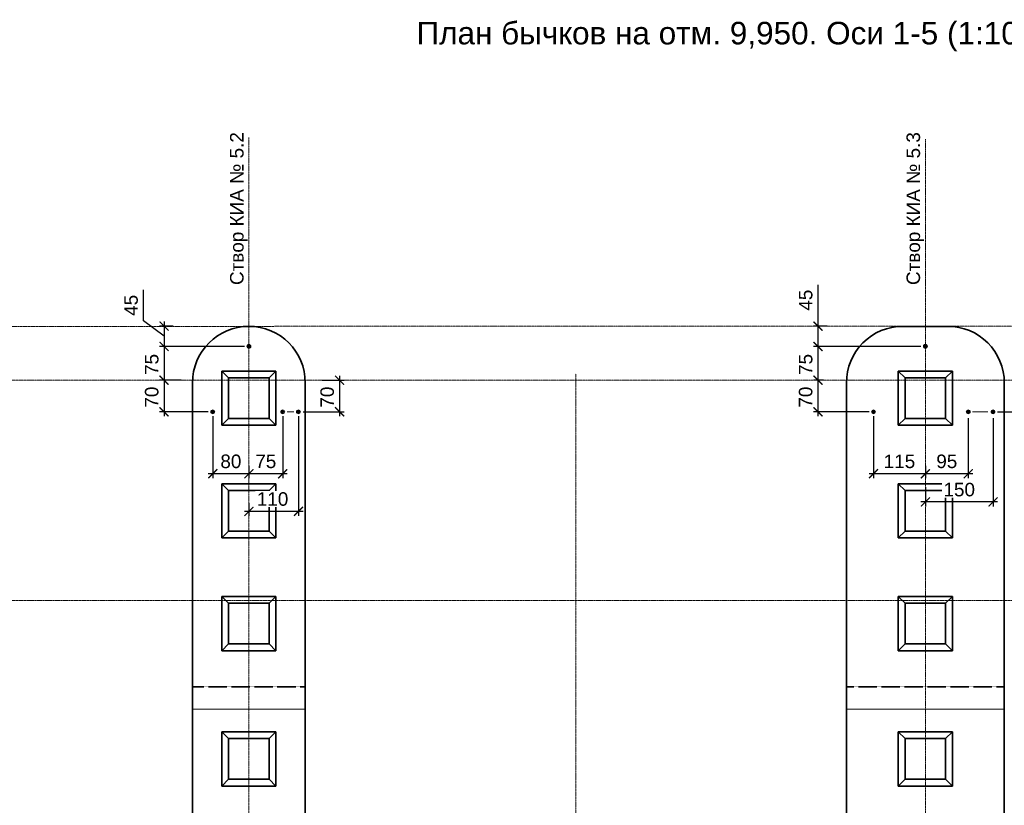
# Model space of a CAD drawing. Header units: millimetres. Extents: x 95890 to 282331, y -102171 to 66892.
# Tile 16 of 20: x 117723 to 139555, y 49476 to 66892. Entities that reach past the tile are written whole.
import ezdxf

# ---------------------------------------------------------------- set-up
doc = ezdxf.new("R2010")
doc.units = ezdxf.units.MM
doc.header["$PDMODE"] = 33
doc.header["$PDSIZE"] = 10
for name, pattern in [('( Hidden )', [0.375, 0.25, -0.125]), ('ACAD_ISO02W100', [15, 12, -3]), ('HIDDEN', [9.525, 6.35, -3.175]), ('осевая', [50.8, 31.75, -6.35, 6.35, -6.35])]:
    doc.linetypes.add(name, pattern=pattern)
for name, color, linetype, lineweight in [('Dim', 7, 'Continuous', 25), ('Бетон', 7, 'Continuous', 50), ('Блоки', 4, 'ACAD_ISO02W100', 35), ('выданая позиция', 151, '( Hidden )', 20), ('ГТО-2_Размеры', 7, 'Continuous', 15), ('Отдел_Заглавные надписи', 7, 'Continuous', 30)]:
    doc.layers.add(name, color=color, linetype=linetype, lineweight=lineweight)
doc.layers.add('ГП_Штриховки', color=7, linetype='Continuous')
doc.layers.add('Оси', color=1, linetype='осевая')
doc.styles.add('arial', font='arial.ttf')
doc.styles.add('ГТО-2', font='arial.ttf')
doc.styles.add('Рогун1', font='arial.ttf')
doc.dimstyles.new('100 мм', dxfattribs={"dimscale": 100, "dimtxt": 3, "dimasz": 2, "dimexe": 1, "dimexo": 1, "dimgap": 1.2, "dimtad": 1, "dimdec": 1, "dimlfac": 0.1, "dimrnd": 0.0001, "dimtxsty": 'Рогун1', "dimblk": 'ARCHTICK', "dimcen": 2.5, "dimdle": 1, "dimaunit": 1, "dimadec": 1, "dimazin": 0, "dimtfac": 1, "dimtdec": 1, "dimtmove": 1, "dimatfit": 3, "dimldrblk": 'ARCHTICK', "dimfxl": 1, "dimtfill": 1, "dimarcsym": 0})

# ---------------------------------------------------------------- blocks, each defined once
blk = doc.blocks.new('Гробик')
at = {"layer": 'Блоки', "linetype": 'Continuous', "ltscale": 20}
for points in [[(112968, 50298), (112968, 49098)], [(114168, 50298), (112968, 50298)], [(114168, 49098), (114168, 50298)], [(113118, 50148), (113118, 49248)], [(114018, 50148), (113118, 50148)], [(114018, 49248), (114018, 50148)], [(113118, 49248), (114018, 49248)], [(112968, 49098), (114168, 49098)]]:
    blk.add_lwpolyline(points, dxfattribs=at)
at = {"layer": 'Блоки', "linetype": 'Continuous', "lineweight": 20, "ltscale": 20}
for points in [[(112968, 50298), (113118, 50148)], [(114168, 50298), (114018, 50148)], [(112968, 49098), (113118, 49248)], [(114168, 49098), (114018, 49248)]]:
    blk.add_lwpolyline(points, dxfattribs=at)
blk = doc.blocks.new('_ArchTick')
at = {"color": 0, "linetype": 'ByBlock', "const_width": 0.15}
blk.add_lwpolyline([(-0.5, -0.5), (0.5, 0.5)], dxfattribs=at)
blk = doc.blocks.new('*D139')
at = {"layer": 'Defpoints', "color": 0, "transparency": 16777216}
for p in [(137805, 59649), (135424, 58899), (135646, 58899)]:
    blk.add_point(p, dxfattribs=at)
at = {"layer": 'ГТО-2_Размеры', "color": 0, "lineweight": -2, "transparency": 16777216}
for p, q in [((137705, 59649), (135324, 59649)), ((135424, 59749), (135424, 58799)), ((135546, 58899), (135324, 58899))]:
    blk.add_line(p, q, dxfattribs=at)
at = {"layer": 'ГТО-2_Размеры', "color": 0, "lineweight": -2, "transparency": 16777216, "xscale": 200, "yscale": 200, "zscale": 200}
for p, rotation in [((135424, 59649), 90), ((135424, 58899), 270)]:
    blk.add_blockref('_ArchTick', p, dxfattribs=dict(at, rotation=rotation))
at = {"layer": 'ГТО-2_Размеры', "color": 0, "transparency": 16777216, "insert": (135152, 59249), "char_height": 300, "attachment_point": 5, "rotation": 90, "style": 'Рогун1'}
blk.add_mtext('75', dxfattribs=at)
blk = doc.blocks.new('*D140')
at = {"layer": 'Defpoints', "color": 0, "transparency": 16777216}
for p in [(135725, 60099), (135424, 59649), (135902, 59649)]:
    blk.add_point(p, dxfattribs=at)
at = {"layer": 'ГТО-2_Размеры', "color": 0, "lineweight": -2, "transparency": 16777216}
for p, q in [((135424, 61016), (135424, 60099)), ((135625, 60099), (135324, 60099)), ((135424, 60199), (135424, 59549)), ((135802, 59649), (135324, 59649))]:
    blk.add_line(p, q, dxfattribs=at)
at = {"layer": 'ГТО-2_Размеры', "color": 0, "lineweight": -2, "transparency": 16777216, "xscale": 200, "yscale": 200, "zscale": 200}
for p, rotation in [((135424, 60099), 90), ((135424, 59649), 270)]:
    blk.add_blockref('_ArchTick', p, dxfattribs=dict(at, rotation=rotation))
at = {"layer": 'ГТО-2_Размеры', "color": 0, "transparency": 16777216, "insert": (135152, 60674), "char_height": 300, "attachment_point": 5, "rotation": 90, "style": 'Рогун1', "bg_fill": 3, "box_fill_scale": 1.1, "bg_fill_color": 256, "bg_fill_true_color": 13158600, "bg_fill_transparency": 0}
blk.add_mtext('45', dxfattribs=at)
blk = doc.blocks.new('*D141')
at = {"layer": 'Defpoints', "color": 0, "transparency": 16777216}
for p in [(122805, 59649), (120924, 58899), (121402, 58899)]:
    blk.add_point(p, dxfattribs=at)
at = {"layer": 'ГТО-2_Размеры', "color": 0, "lineweight": -2, "transparency": 16777216}
for p, q in [((122705, 59649), (120824, 59649)), ((120924, 59749), (120924, 58799)), ((121302, 58899), (120824, 58899))]:
    blk.add_line(p, q, dxfattribs=at)
at = {"layer": 'ГТО-2_Размеры', "color": 0, "lineweight": -2, "transparency": 16777216, "xscale": 200, "yscale": 200, "zscale": 200}
for p, rotation in [((120924, 59649), 90), ((120924, 58899), 270)]:
    blk.add_blockref('_ArchTick', p, dxfattribs=dict(at, rotation=rotation))
at = {"layer": 'ГТО-2_Размеры', "color": 0, "transparency": 16777216, "insert": (120652, 59249), "char_height": 300, "attachment_point": 5, "rotation": 90, "style": 'Рогун1'}
blk.add_mtext('75', dxfattribs=at)
blk = doc.blocks.new('*D142')
at = {"layer": 'Defpoints', "color": 0, "transparency": 16777216}
for p in [(121225, 60099), (120924, 59649), (121402, 59649)]:
    blk.add_point(p, dxfattribs=at)
at = {"layer": 'ГТО-2_Размеры', "color": 0, "lineweight": -2, "transparency": 16777216}
for p, q in [((120465, 60217), (120465, 60901)), ((120924, 59874), (120465, 60217)), ((121125, 60099), (120824, 60099)), ((120924, 60199), (120924, 59549)), ((121302, 59649), (120824, 59649))]:
    blk.add_line(p, q, dxfattribs=at)
at = {"layer": 'ГТО-2_Размеры', "color": 0, "lineweight": -2, "transparency": 16777216, "xscale": 200, "yscale": 200, "zscale": 200}
for p, rotation in [((120924, 60099), 90), ((120924, 59649), 270)]:
    blk.add_blockref('_ArchTick', p, dxfattribs=dict(at, rotation=rotation))
at = {"layer": 'ГТО-2_Размеры', "color": 0, "transparency": 16777216, "insert": (120193, 60559), "char_height": 300, "attachment_point": 5, "rotation": 90, "style": 'Рогун1', "bg_fill": 3, "box_fill_scale": 1.1, "bg_fill_color": 256, "bg_fill_true_color": 13158600, "bg_fill_transparency": 0}
blk.add_mtext('45', dxfattribs=at)
blk = doc.blocks.new('*D148')
at = {"layer": 'Defpoints', "color": 0, "transparency": 16777216}
for p in [(121299, 58899), (120924, 58199), (122005, 58199)]:
    blk.add_point(p, dxfattribs=at)
at = {"layer": 'ГТО-2_Размеры', "color": 0, "lineweight": -2, "transparency": 16777216}
for p, q in [((120924, 58999), (120924, 58099)), ((121199, 58899), (120824, 58899)), ((121905, 58199), (120824, 58199))]:
    blk.add_line(p, q, dxfattribs=at)
at = {"layer": 'ГТО-2_Размеры', "color": 0, "lineweight": -2, "transparency": 16777216, "xscale": 200, "yscale": 200, "zscale": 200}
for p, rotation in [((120924, 58899), 90), ((120924, 58199), 270)]:
    blk.add_blockref('_ArchTick', p, dxfattribs=dict(at, rotation=rotation))
at = {"layer": 'ГТО-2_Размеры', "color": 0, "transparency": 16777216, "insert": (120651, 58524), "char_height": 300, "attachment_point": 5, "rotation": 90, "style": 'Рогун1'}
blk.add_mtext('70', dxfattribs=at)
blk = doc.blocks.new('*D149')
at = {"layer": 'Defpoints', "color": 0, "transparency": 16777216}
for p in [(122005, 58199), (122805, 57103), (122005, 56826)]:
    blk.add_point(p, dxfattribs=at)
at = {"layer": 'ГТО-2_Размеры', "color": 0, "lineweight": -2, "transparency": 16777216}
for p, q in [((122005, 58099), (122005, 56726)), ((122805, 57003), (122805, 56726)), ((122905, 56826), (121905, 56826))]:
    blk.add_line(p, q, dxfattribs=at)
at = {"layer": 'ГТО-2_Размеры', "color": 0, "lineweight": -2, "transparency": 16777216, "xscale": 200, "yscale": 200, "zscale": 200, "rotation": 180}
blk.add_blockref('_ArchTick', (122005, 56826), dxfattribs=at)
at = {"layer": 'ГТО-2_Размеры', "color": 0, "lineweight": -2, "transparency": 16777216, "xscale": 200, "yscale": 200, "zscale": 200}
blk.add_blockref('_ArchTick', (122805, 56826), dxfattribs=at)
at = {"layer": 'ГТО-2_Размеры', "color": 0, "transparency": 16777216, "insert": (122405, 57099), "char_height": 300, "attachment_point": 5, "style": 'Рогун1'}
blk.add_mtext('80', dxfattribs=at)
blk = doc.blocks.new('*D150')
at = {"layer": 'Defpoints', "color": 0, "transparency": 16777216}
for p in [(135646, 58899), (135424, 58199), (136655, 58199)]:
    blk.add_point(p, dxfattribs=at)
at = {"layer": 'ГТО-2_Размеры', "color": 0, "lineweight": -2, "transparency": 16777216}
for p, q in [((135424, 58999), (135424, 58099)), ((135546, 58899), (135324, 58899)), ((136555, 58199), (135324, 58199))]:
    blk.add_line(p, q, dxfattribs=at)
at = {"layer": 'ГТО-2_Размеры', "color": 0, "lineweight": -2, "transparency": 16777216, "xscale": 200, "yscale": 200, "zscale": 200}
for p, rotation in [((135424, 58899), 90), ((135424, 58199), 270)]:
    blk.add_blockref('_ArchTick', p, dxfattribs=dict(at, rotation=rotation))
at = {"layer": 'ГТО-2_Размеры', "color": 0, "transparency": 16777216, "insert": (135151, 58524), "char_height": 300, "attachment_point": 5, "rotation": 90, "style": 'Рогун1'}
blk.add_mtext('70', dxfattribs=at)
blk = doc.blocks.new('*D151')
at = {"layer": 'Defpoints', "color": 0, "transparency": 16777216}
for p in [(136655, 58199), (137805, 57101), (136655, 56826)]:
    blk.add_point(p, dxfattribs=at)
at = {"layer": 'ГТО-2_Размеры', "color": 0, "lineweight": -2, "transparency": 16777216}
for p, q in [((136655, 58099), (136655, 56726)), ((137805, 57001), (137805, 56726)), ((137905, 56826), (136555, 56826))]:
    blk.add_line(p, q, dxfattribs=at)
at = {"layer": 'ГТО-2_Размеры', "color": 0, "lineweight": -2, "transparency": 16777216, "xscale": 200, "yscale": 200, "zscale": 200, "rotation": 180}
blk.add_blockref('_ArchTick', (136655, 56826), dxfattribs=at)
at = {"layer": 'ГТО-2_Размеры', "color": 0, "lineweight": -2, "transparency": 16777216, "xscale": 200, "yscale": 200, "zscale": 200}
blk.add_blockref('_ArchTick', (137805, 56826), dxfattribs=at)
at = {"layer": 'ГТО-2_Размеры', "color": 0, "transparency": 16777216, "insert": (137230, 57099), "char_height": 300, "attachment_point": 5, "style": 'Рогун1'}
blk.add_mtext('115', dxfattribs=at)
blk = doc.blocks.new('*D154')
at = {"layer": 'Defpoints', "color": 0, "transparency": 16777216}
for p in [(124332, 58899), (123905, 58199), (124815, 58199)]:
    blk.add_point(p, dxfattribs=at)
at = {"layer": 'ГТО-2_Размеры', "color": 0, "lineweight": -2, "transparency": 16777216}
for p, q in [((124815, 58999), (124815, 58099)), ((124432, 58899), (124915, 58899)), ((124005, 58199), (124915, 58199))]:
    blk.add_line(p, q, dxfattribs=at)
at = {"layer": 'ГТО-2_Размеры', "color": 0, "lineweight": -2, "transparency": 16777216, "xscale": 200, "yscale": 200, "zscale": 200}
for p, rotation in [((124815, 58899), 90), ((124815, 58199), 270)]:
    blk.add_blockref('_ArchTick', p, dxfattribs=dict(at, rotation=rotation))
at = {"layer": 'ГТО-2_Размеры', "color": 0, "transparency": 16777216, "insert": (124542, 58524), "char_height": 300, "attachment_point": 5, "rotation": 90, "style": 'Рогун1'}
blk.add_mtext('70', dxfattribs=at)
blk = doc.blocks.new('*D155')
at = {"layer": 'Defpoints', "color": 0, "transparency": 16777216}
for p in [(123555, 58199), (122805, 57047), (122805, 56826)]:
    blk.add_point(p, dxfattribs=at)
at = {"layer": 'ГТО-2_Размеры', "color": 0, "lineweight": -2, "transparency": 16777216}
for p, q in [((123555, 58099), (123555, 56726)), ((123655, 56826), (122705, 56826)), ((122805, 56947), (122805, 56726))]:
    blk.add_line(p, q, dxfattribs=at)
at = {"layer": 'ГТО-2_Размеры', "color": 0, "transparency": 16777216, "insert": (123180, 57099), "char_height": 300, "attachment_point": 5, "style": 'Рогун1', "bg_fill": 3, "box_fill_scale": 1.1, "bg_fill_color": 256, "bg_fill_true_color": 13158600, "bg_fill_transparency": 0}
blk.add_mtext('75', dxfattribs=at)
at = {"layer": 'ГТО-2_Размеры', "color": 0, "lineweight": -2, "transparency": 16777216, "xscale": 200, "yscale": 200, "zscale": 200, "rotation": 180}
blk.add_blockref('_ArchTick', (122805, 56826), dxfattribs=at)
at = {"layer": 'ГТО-2_Размеры', "color": 0, "lineweight": -2, "transparency": 16777216, "xscale": 200, "yscale": 200, "zscale": 200}
blk.add_blockref('_ArchTick', (123555, 56826), dxfattribs=at)
blk = doc.blocks.new('*D156')
at = {"layer": 'Defpoints', "color": 0, "transparency": 16777216}
for p in [(123905, 58199), (122805, 56272), (122805, 55990)]:
    blk.add_point(p, dxfattribs=at)
at = {"layer": 'ГТО-2_Размеры', "color": 0, "lineweight": -2, "transparency": 16777216}
for p, q in [((123905, 58099), (123905, 55890)), ((122805, 56172), (122805, 55890)), ((124005, 55990), (122705, 55990))]:
    blk.add_line(p, q, dxfattribs=at)
at = {"layer": 'ГТО-2_Размеры', "color": 0, "lineweight": -2, "transparency": 16777216, "xscale": 200, "yscale": 200, "zscale": 200}
blk.add_blockref('_ArchTick', (123905, 55990), dxfattribs=at)
at = {"layer": 'ГТО-2_Размеры', "color": 0, "transparency": 16777216, "insert": (123330, 56264), "char_height": 300, "attachment_point": 5, "style": 'Рогун1', "bg_fill": 3, "box_fill_scale": 1.1, "bg_fill_color": 256, "bg_fill_true_color": 13158600, "bg_fill_transparency": 0}
blk.add_mtext('110', dxfattribs=at)
at = {"layer": 'ГТО-2_Размеры', "color": 0, "lineweight": -2, "transparency": 16777216, "xscale": 200, "yscale": 200, "zscale": 200, "rotation": 180}
blk.add_blockref('_ArchTick', (122805, 55990), dxfattribs=at)
blk = doc.blocks.new('*D157')
at = {"layer": 'Defpoints', "color": 0, "transparency": 16777216}
for p in [(139890, 58899), (139305, 58199), (140215, 58199)]:
    blk.add_point(p, dxfattribs=at)
at = {"layer": 'ГТО-2_Размеры', "color": 0, "lineweight": -2, "transparency": 16777216}
for p, q in [((140215, 58999), (140215, 58099)), ((139990, 58899), (140315, 58899)), ((139405, 58199), (140315, 58199))]:
    blk.add_line(p, q, dxfattribs=at)
at = {"layer": 'ГТО-2_Размеры', "color": 0, "lineweight": -2, "transparency": 16777216, "xscale": 200, "yscale": 200, "zscale": 200}
for p, rotation in [((140215, 58899), 90), ((140215, 58199), 270)]:
    blk.add_blockref('_ArchTick', p, dxfattribs=dict(at, rotation=rotation))
at = {"layer": 'ГТО-2_Размеры', "color": 0, "transparency": 16777216, "insert": (139942, 58524), "char_height": 300, "attachment_point": 5, "rotation": 90, "style": 'Рогун1'}
blk.add_mtext('70', dxfattribs=at)
blk = doc.blocks.new('*D158')
at = {"layer": 'Defpoints', "color": 0, "transparency": 16777216}
for p in [(139305, 58155), (137805, 56630), (137805, 56200)]:
    blk.add_point(p, dxfattribs=at)
at = {"layer": 'ГТО-2_Размеры', "color": 0, "lineweight": -2, "transparency": 16777216}
for p, q in [((139305, 58055), (139305, 56100)), ((137805, 56530), (137805, 56100)), ((139405, 56200), (137705, 56200))]:
    blk.add_line(p, q, dxfattribs=at)
at = {"layer": 'ГТО-2_Размеры', "color": 0, "lineweight": -2, "transparency": 16777216, "xscale": 200, "yscale": 200, "zscale": 200, "rotation": 180}
blk.add_blockref('_ArchTick', (137805, 56200), dxfattribs=at)
at = {"layer": 'ГТО-2_Размеры', "color": 0, "lineweight": -2, "transparency": 16777216, "xscale": 200, "yscale": 200, "zscale": 200}
blk.add_blockref('_ArchTick', (139305, 56200), dxfattribs=at)
at = {"layer": 'ГТО-2_Размеры', "color": 0, "transparency": 16777216, "insert": (138555, 56473), "char_height": 300, "attachment_point": 5, "style": 'Рогун1', "bg_fill": 3, "box_fill_scale": 1.1, "bg_fill_color": 256, "bg_fill_true_color": 13158600, "bg_fill_transparency": 0}
blk.add_mtext('150', dxfattribs=at)
blk = doc.blocks.new('*D159')
at = {"layer": 'Defpoints', "color": 0, "transparency": 16777216}
for p in [(138755, 58155), (137805, 57036), (137805, 56826)]:
    blk.add_point(p, dxfattribs=at)
at = {"layer": 'ГТО-2_Размеры', "color": 0, "lineweight": -2, "transparency": 16777216}
for p, q in [((138755, 58055), (138755, 56726)), ((138855, 56826), (137705, 56826)), ((137805, 56936), (137805, 56726))]:
    blk.add_line(p, q, dxfattribs=at)
at = {"layer": 'ГТО-2_Размеры', "color": 0, "lineweight": -2, "transparency": 16777216, "xscale": 200, "yscale": 200, "zscale": 200, "rotation": 180}
blk.add_blockref('_ArchTick', (137805, 56826), dxfattribs=at)
at = {"layer": 'ГТО-2_Размеры', "color": 0, "lineweight": -2, "transparency": 16777216, "xscale": 200, "yscale": 200, "zscale": 200}
blk.add_blockref('_ArchTick', (138755, 56826), dxfattribs=at)
at = {"layer": 'ГТО-2_Размеры', "color": 0, "transparency": 16777216, "insert": (138280, 57099), "char_height": 300, "attachment_point": 5, "style": 'Рогун1', "bg_fill": 3, "box_fill_scale": 1.1, "bg_fill_color": 256, "bg_fill_true_color": 13158600, "bg_fill_transparency": 0}
blk.add_mtext('95', dxfattribs=at)

msp = doc.modelspace()

# ---------------------------------------------------------------- hatches: boundary and pattern name
at = {"layer": 'ГП_Штриховки', "true_color": 0x000000, "transparency": 33554610}
h = msp.add_hatch(color=18, dxfattribs=at)
h.dxf.hatch_style = 1
h.paths.add_polyline_path([(122848.6166107, 59648.5251745, 1), (122760.6166107, 59648.5251745, 1)])
h = msp.add_hatch(color=18, dxfattribs=at)
h.dxf.hatch_style = 1
h.paths.add_polyline_path([(137848.6166055, 59648.5251723, 1), (137760.6166055, 59648.5251723, 1)])
h = msp.add_hatch(color=18, dxfattribs=at)
h.dxf.hatch_style = 1
h.paths.add_polyline_path([(122043.4310032, 58199.3219498, 1), (121955.4310032, 58199.3219498, 1)])
h = msp.add_hatch(color=18, dxfattribs=at)
h.dxf.hatch_style = 1
edge = h.paths.add_edge_path()
edge.add_arc((123549.4310032, 58199.3219498), 38.822575, 0, 360)
h = msp.add_hatch(color=18, dxfattribs=at)
h.dxf.hatch_style = 1
h.paths.add_polyline_path([(136698.6156358, 58198.5251723, 1), (136610.6156358, 58198.5251723, 1)])
h = msp.add_hatch(color=18, dxfattribs=at)
h.dxf.hatch_style = 1
h.paths.add_polyline_path([(138710.6156358, 58198.5251724, 1), (138798.6156358, 58198.5251724, 1)])
h = msp.add_hatch(color=18, dxfattribs=at)
h.dxf.hatch_style = 1
h.paths.add_polyline_path([(139348.6156358, 58198.5251724, 1), (139260.6156358, 58198.5251724, 1)])

# ---------------------------------------------------------------- linework, layer by layer
at = {"lineweight": 20}
for centre in [(122804.6166107, 59648.5251745), (137804.6166055, 59648.5251723), (137804.6166055, 59648.5251723), (122004.6166055, 58198.5251724), (123554.6166055, 58198.5251724), (136654.6156358, 58198.5251723), (138754.6156358, 58198.5251724), (139304.6156358, 58198.5251724), (139304.6156358, 58198.5251724)]:
    msp.add_circle(centre, 44, dxfattribs=at)
at = {"layer": 'Бетон', "color": 2, "lineweight": 35}
msp.add_lwpolyline([(136058.7380629, 48588.043549), (136054.6165771, 58843.6216041, -0.4142135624), (137304.6165771, 60093.6216041), (138304.6165762, 60093.620596, -0.4142135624), (139554.6165762, 58843.620596), (139554.6161168, 48563.6217036)], format="xyb", dxfattribs=at)
for points in [[(121554.6166157, 58853.6211), (121554.6165813, 48588.6211)], [(124054.6165758, 58853.9371051), (124054.6165758, 48588.6211)]]:
    msp.add_lwpolyline(points, dxfattribs=at)
msp.add_arc((122804.6166157, 58843.6211), 1250, 0, 180, dxfattribs=at)
at = {"layer": 'Блоки', "ltscale": 0.5}
for points in [[(121554.6165931, 52103.6211112), (124054.6165758, 52103.6211112)], [(136057.3252315, 52103.6211112), (139554.616275, 52103.6211112)]]:
    msp.add_lwpolyline(points, dxfattribs=at)
at = {"layer": 'выданая позиция', "linetype": 'HIDDEN', "ltscale": 0.5}
for points in [[(121554.6165914, 51603.6211112), (124054.6165758, 51603.6211112)], [(136057.5261702, 51603.6211112), (139554.6162527, 51603.6211112)]]:
    msp.add_lwpolyline(points, dxfattribs=at)
at = {"layer": 'ГТО-2_Размеры'}
for p, q in [((123651.8436342, 58198.5522998), (123802.3875848, 58198.6023267)), ((138851.8426646, 58198.5522998), (139193.1658419, 58198.6023267))]:
    msp.add_line(p, q, dxfattribs=at)
at = {"layer": 'Оси', "linetype": 'осевая', "lineweight": 15, "ltscale": 0.5}
for points in [[(122804.6166167, 64282.7561714), (122804.6165771, 28174.5285086)], [(137804.6156191, 64241.1925338), (137804.6165757, 28174.5285086)], [(99836.9762644, 58894.6210986), (162919.9732593, 58905.2163895), (166120.0004839, 60493.6211), (168458.6323831, 60493.6211)], [(106808.688753, 60087.0818692), (168458.6323831, 60112.2847343)], [(130054.6165759, 32750.7856543), (130054.6165759, 59041.9833711)], [(99836.9762644, 54013.6211), (168458.6323831, 54013.6211)]]:
    msp.add_lwpolyline(points, dxfattribs=at)

# ---------------------------------------------------------------- block references
at = {"layer": 'Dim', "lineweight": 30}
for p in [(9236.4608031, 8805.565107), (24236.4598029, 8805.5659478), (9236.4608031, 6305.565107), (24236.4598029, 6305.5659478), (9236.4608031, 3805.565107), (24236.4598029, 3805.5659478), (9236.4608031, 805.565107), (24236.4598029, 805.5659478)]:
    msp.add_blockref('Гробик', p, dxfattribs=at)

# ---------------------------------------------------------------- texts
at = {"layer": 'Отдел_Заглавные надписи', "insert": (133509.1997094, 66518.796177), "char_height": 500, "width": 25122.503677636, "attachment_point": 5, "style": 'arial'}
msp.add_mtext('План бычков на отм. 9,950. Оси 1-5 (1:100)', dxfattribs=at)
at = {"layer": 'Отдел_Заглавные надписи', "char_height": 300, "width": 5865.721254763, "attachment_point": 5, "rotation": 90, "style": 'ГТО-2'}
for s, insert in [('\\pxqc;Створ КИА № 5.2', (122581.953406, 62704.1089476)), ('\\pxqc;Створ КИА № 5.3', (137581.9524437, 62704.1098678))]:
    msp.add_mtext(s, dxfattribs=dict(at, insert=insert))

# ---------------------------------------------------------------- dimensions: what is measured, and where the dimension line sits
at = {"layer": 'ГТО-2_Размеры'}
for base, p1, p2, angle, override, picture, middle in [((120924.4321794, 58898.5251745), (122804.6166107, 59648.5251745), (121402.0770649, 58898.5251745), 90, {"dimtxt": 3, "dimdec": 6, "dimtfill": 0}, '*D141', (120924.4321794, 59248.5251734)), ((135424.4321801, 58898.5251745), (137804.6166055, 59648.5251723), (135645.9437337, 58898.5251745), 90, {"dimtxt": 3, "dimdec": 6, "dimtfill": 0}, '*D139', (135424.4321801, 59248.5251734)), ((120924.4321794, 58198.5251724), (121299.4321794, 58898.5251745), (122004.6166055, 58198.5251724), 90, {"dimtxt": 3, "dimdec": 6, "dimtfill": 0}, '*D148', (120924.4321794, 58523.5251734)), ((124814.7322788, 58198.5251724), (124332.0203208, 58898.5251745), (123904.6166055, 58198.5251724), 90, {"dimtxt": 3, "dimdec": 6, "dimtfill": 0}, '*D154', (124814.7322788, 58523.5251734)), ((135424.4321801, 58198.5251723), (135645.9437337, 58898.5251745), (136654.6156358, 58198.5251723), 90, {"dimtxt": 3, "dimdec": 6, "dimtfill": 0}, '*D150', (135424.4321801, 58523.5251734)), ((140214.7313092, 58198.5251724), (139890.0220343, 58898.5251745), (139304.6156358, 58198.5251724), 90, {"dimtxt": 3, "dimdec": 6, "dimtfill": 0}, '*D157', (140214.7313092, 58523.5251734)), ((122004.6166054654, 56826.3055625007), (122804.6166107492, 57102.7743785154), (122004.6166054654, 58198.5251723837), 180, {"dimdec": 6, "dimtfill": 0}, '*D149', (122404.6166081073, 56826.3055625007))]:
    dim = msp.add_linear_dim(base=base, p1=p1, p2=p2, angle=angle, dimstyle='100 мм', override=override, dxfattribs=at)
    dim.commit()
    dim.dimension.update_dxf_attribs({"geometry": picture, "text_midpoint": middle, "dimtype": 160})
dim = msp.add_linear_dim(base=(136654.6156358, 56826.3055625), p1=(137804.6166055, 57101.0017652), p2=(136654.6156358, 58198.5251723), angle=180, text='115', dimstyle='100 мм', override={"dimtxt": 3, "dimdec": 6, "dimtfill": 0}, dxfattribs=at)
dim.commit()
dim.dimension.update_dxf_attribs({"geometry": '*D151', "text_midpoint": (137229.6161206, 56826.3055625), "dimtype": 160})

# ---------------------------------------------------------------- next in the draw order: dimensions: what is measured, and where the dimension line sits
for base, p1, p2, angle, override, picture, middle in [((135424.4321801, 59648.5251723), (135725.3572647, 60098.5251745), (135902.0770657, 59648.5251723), 90, {"dimtxt": 3, "dimdec": 6}, '*D140', (135424.4321801, 60673.7907899)), ((120924.4321794, 59648.5251745), (121225.3572639, 60098.5251745), (121402.0770649, 59648.5251745), 90, {"dimtxt": 3, "dimdec": 6}, '*D142', (120465.1019908, 60337.1909846)), ((122804.6166107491, 56826.3055625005), (123554.6166054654, 58198.5251723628), (122804.6166107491, 57047.3804089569), 180, {"dimtxt": 3, "dimdec": 6, "dimtfill": 1}, '*D155', (123179.6166081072, 56826.3055625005))]:
    dim = msp.add_linear_dim(base=base, p1=p1, p2=p2, angle=angle, dimstyle='100 мм', override=override, dxfattribs=at)
    dim.commit()
    dim.dimension.update_dxf_attribs({"geometry": picture, "text_midpoint": middle, "dimtype": 160})
dim = msp.add_linear_dim(base=(137804.6166055, 56200.1901941), p1=(139304.6156358, 58154.5251724), p2=(137804.6166055, 56629.6451386), angle=180, text='150', dimstyle='100 мм', override={"dimtxt": 3, "dimdec": 6}, dxfattribs=at)
dim.commit()
dim.dimension.update_dxf_attribs({"geometry": '*D158', "text_midpoint": (138554.6161206, 56200.1901941), "dimtype": 160})

# ---------------------------------------------------------------- next in the draw order: dimensions: what is measured, and where the dimension line sits
dim = msp.add_linear_dim(base=(122804.616610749, 55990.337981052), p1=(123904.6166054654, 58198.5251723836), p2=(122804.616610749, 56271.8648351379), angle=180, dimstyle='100 мм', override={"dimtxt": 3, "dimdec": 6}, dxfattribs=at)
dim.commit()
dim.dimension.update_dxf_attribs({"geometry": '*D156', "text_midpoint": (123329.6166081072, 55990.337981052), "dimtype": 160})
dim = msp.add_linear_dim(base=(137804.6166055, 56826.3055625), p1=(138754.6156358, 58154.5251724), p2=(137804.6166055, 57036.1414877), angle=180, text='95', dimstyle='100 мм', override={"dimtxt": 3, "dimdec": 6}, dxfattribs=at)
dim.commit()
dim.dimension.update_dxf_attribs({"geometry": '*D159', "text_midpoint": (138279.6161206, 56826.3055625), "dimtype": 160})

# ---------------------------------------------------------------- next in the draw order: hatches: boundary and pattern name
at = {"layer": 'ГП_Штриховки', "true_color": 0x000000, "transparency": 33554610}
h = msp.add_hatch(color=18, dxfattribs=at)
h.dxf.hatch_style = 1
edge = h.paths.add_edge_path()
edge.add_arc((123899.4310032, 58199.3219498), 38.822575, 0, 360)

# ---------------------------------------------------------------- next in the draw order: linework, layer by layer
at = {"lineweight": 20}
msp.add_circle((123904.6166055, 58198.5251724), 44, dxfattribs=at)

doc.saveas('drawing.dxf')
